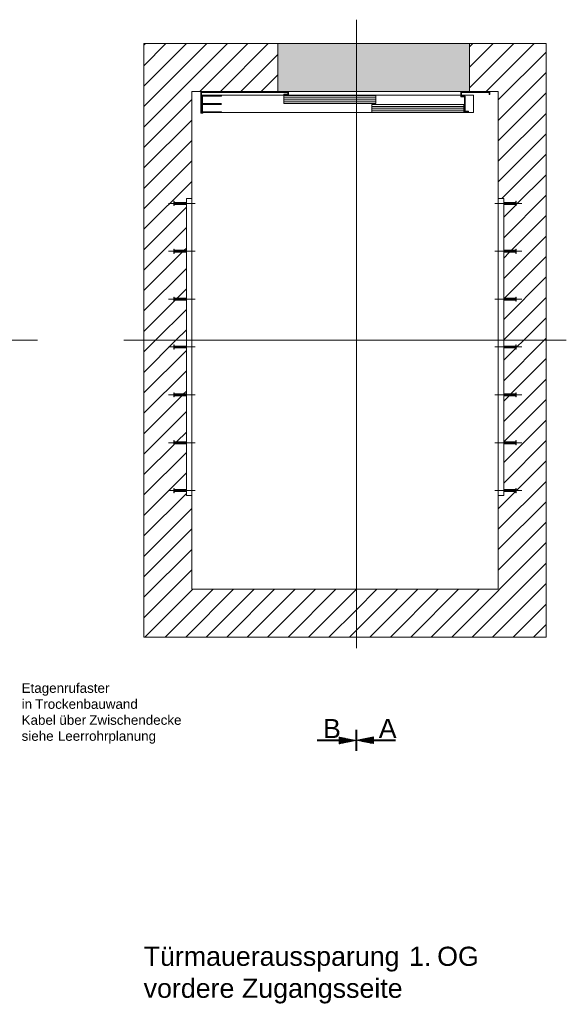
# Model space of a CAD drawing. Extents: x 244 to 994, y 7 to 427.
# Tile 7 of 35: x 369 to 426, y 218 to 321. Entities that reach past the tile are written whole.
import ezdxf
from ezdxf.lldxf.tags import DXFTag

# ---------------------------------------------------------------- set-up
doc = ezdxf.new("R2010")
doc.units = 0
doc.layers.get('0').update_dxf_attribs({"lineweight": 5})
for name, color, linetype, lineweight, true_color in [('3', 9, 'grob', 5, 0x808080), ('7', 6, 'ACAD_ISO10W100', 5, 0xff00ff), ('8', 3, 'Continuous', 5, 0x00ff00), ('8_Schraffur', 9, 'Continuous', 5, 0x808080)]:
    doc.layers.add(name, color=color, linetype=linetype, lineweight=lineweight, true_color=true_color)
doc.layers.add('6', color=7, linetype='Continuous', lineweight=9)
doc.styles.get("Standard").update_dxf_attribs({"font": 'arial.ttf'})
tags = doc.linetypes.add('ACAD_ISO10W100', pattern=[18.5, 12, -3, 0.5, -3]).pattern_tags.tags
tags[10:11] = [DXFTag(74, 4), DXFTag(75, 0), DXFTag(340, '0'), DXFTag(46, 1.0), DXFTag(50, 0.0), DXFTag(44, 0.0), DXFTag(45, 0.0)]
tags[8:9] = [DXFTag(74, 4), DXFTag(75, 0), DXFTag(340, '0'), DXFTag(46, 1.0), DXFTag(50, 0.0), DXFTag(44, 0.0), DXFTag(45, 0.0)]
tags[6:7] = [DXFTag(74, 4), DXFTag(75, 0), DXFTag(340, '0'), DXFTag(46, 1.0), DXFTag(50, 0.0), DXFTag(44, 0.0), DXFTag(45, 0.0)]
tags[4:5] = [DXFTag(74, 4), DXFTag(75, 0), DXFTag(340, '0'), DXFTag(46, 1.0), DXFTag(50, 0.0), DXFTag(44, 0.0), DXFTag(45, 0.0)]
tags = doc.linetypes.add('fein_strichliert', pattern=[4, 1, -2, 1]).pattern_tags.tags
tags[8:9] = [DXFTag(74, 4), DXFTag(75, 0), DXFTag(340, '0'), DXFTag(46, 0.0), DXFTag(50, 0.0), DXFTag(44, 0.0), DXFTag(45, 0.0)]
tags[6:7] = [DXFTag(74, 4), DXFTag(75, 0), DXFTag(340, '0'), DXFTag(46, 0.0), DXFTag(50, 0.0), DXFTag(44, 0.0), DXFTag(45, 0.0)]
tags[4:5] = [DXFTag(74, 4), DXFTag(75, 0), DXFTag(340, '0'), DXFTag(46, 0.0), DXFTag(50, 0.0), DXFTag(44, 0.0), DXFTag(45, 0.0)]
tags = doc.linetypes.add('grob', pattern=[14, 3, -8, 3]).pattern_tags.tags
tags[8:9] = [DXFTag(74, 4), DXFTag(75, 0), DXFTag(340, '0'), DXFTag(46, 0.0), DXFTag(50, 0.0), DXFTag(44, 0.0), DXFTag(45, 0.0)]
tags[6:7] = [DXFTag(74, 4), DXFTag(75, 0), DXFTag(340, '0'), DXFTag(46, 0.0), DXFTag(50, 0.0), DXFTag(44, 0.0), DXFTag(45, 0.0)]
tags[4:5] = [DXFTag(74, 4), DXFTag(75, 0), DXFTag(340, '0'), DXFTag(46, 0.0), DXFTag(50, 0.0), DXFTag(44, 0.0), DXFTag(45, 0.0)]

# ---------------------------------------------------------------- blocks, each defined once
blk = doc.blocks.new('Schraffur-A05LE01DBH', base_point=(381.77, 287.44))
at = {"color": 0, "lineweight": -2}
for p, q in [((381.77, 309.72), (390.49, 318.44)), ((381.77, 313.99), (386.22, 318.44)), ((381.77, 318.26), (381.95, 318.44)), ((389.76, 313.44), (394.76, 318.44)), ((394.03, 313.44), (395.77, 315.18)), ((381.77, 305.45), (386.77, 310.45)), ((381.77, 301.17), (386.77, 306.17)), ((381.77, 296.9), (386.21, 301.34)), ((381.77, 292.63), (385.77, 296.64)), ((385.97, 296.84), (386.21, 297.07)), ((385.24, 291.84), (386.21, 292.8)), ((381.77, 288.36), (384.92, 291.52)), ((384.95, 291.54), (385.04, 291.64)), ((385.11, 287.44), (386.21, 288.53))]:
    blk.add_line(p, q, dxfattribs=at)
at = {"color": 0, "linetype": 'fein_strichliert', "lineweight": -2, "ltscale": 0.13}
for p, q in [((381.77, 311.85), (388.35, 318.44)), ((381.77, 316.12), (384.08, 318.44)), ((387.62, 313.44), (392.62, 318.44)), ((391.89, 313.44), (395.77, 317.31)), ((381.77, 307.58), (386.77, 312.58)), ((381.77, 303.31), (386.77, 308.31)), ((381.77, 299.04), (386.77, 304.04)), ((381.77, 294.77), (386.21, 299.21)), ((381.77, 290.5), (386.21, 294.94)), ((382.98, 287.44), (386.21, 290.67))]:
    blk.add_line(p, q, dxfattribs=at)
blk = doc.blocks.new('Schraffur-A05LE01FBH', base_point=(415.77, 287.44))
at = {"color": 0, "lineweight": -2}
for p, q in [((415.77, 313.82), (420.38, 318.44)), ((415.77, 318.09), (416.11, 318.44)), ((418.77, 312.55), (423.77, 317.55)), ((418.77, 308.28), (423.77, 313.28)), ((418.77, 304.01), (423.77, 309.01)), ((420.65, 301.62), (423.77, 304.74)), ((419.33, 300.3), (420.59, 301.56)), ((420.14, 296.84), (423.77, 300.46)), ((419.33, 296.02), (419.94, 296.64)), ((419.41, 291.84), (423.77, 296.19)), ((419.33, 287.48), (423.77, 291.92)), ((423.55, 287.44), (423.77, 287.65))]:
    blk.add_line(p, q, dxfattribs=at)
at = {"color": 0, "linetype": 'fein_strichliert', "lineweight": -2, "ltscale": 0.13}
for p, q in [((415.77, 315.96), (418.25, 318.44)), ((417.52, 313.44), (422.52, 318.44)), ((418.77, 310.41), (423.77, 315.41)), ((418.77, 306.14), (423.77, 311.14)), ((419.13, 302.24), (423.77, 306.87)), ((419.33, 298.16), (423.77, 302.6)), ((419.33, 293.89), (423.77, 298.33)), ((419.33, 289.62), (423.77, 294.06)), ((421.42, 287.44), (423.77, 289.79))]:
    blk.add_line(p, q, dxfattribs=at)
blk = doc.blocks.new('Schraffur-A05LE01HBH', base_point=(403.95, 256.44))
at = {"color": 0, "lineweight": -2}
for p, q in [((419.33, 283.21), (423.55, 287.44)), ((419.33, 278.94), (423.77, 283.38)), ((419.33, 274.67), (423.77, 279.11)), ((420.65, 271.72), (423.77, 274.84)), ((418.77, 269.84), (420.56, 271.64)), ((418.77, 265.57), (423.77, 270.57)), ((413.91, 256.44), (423.77, 266.3)), ((403.95, 259.29), (406.09, 261.44)), ((405.36, 256.44), (410.36, 261.44)), ((409.63, 256.44), (414.63, 261.44)), ((418.18, 256.44), (423.77, 262.03)), ((422.45, 256.44), (423.77, 257.76))]:
    blk.add_line(p, q, dxfattribs=at)
at = {"color": 0, "linetype": 'fein_strichliert', "lineweight": -2, "ltscale": 0.13}
for p, q in [((420.65, 286.67), (421.42, 287.44)), ((419.33, 285.35), (420.59, 286.61)), ((420.09, 281.84), (423.77, 285.52)), ((419.33, 281.08), (419.89, 281.64)), ((419.36, 276.84), (423.77, 281.25)), ((419.33, 272.53), (423.77, 276.97)), ((418.77, 267.7), (423.77, 272.7)), ((418.77, 263.43), (423.77, 268.43)), ((416.04, 256.44), (423.77, 264.16)), ((403.95, 257.15), (408.23, 261.44)), ((403.95, 261.43), (403.96, 261.44)), ((407.5, 256.44), (412.5, 261.44)), ((411.77, 256.44), (416.77, 261.44)), ((420.31, 256.44), (423.77, 259.89))]:
    blk.add_line(p, q, dxfattribs=at)
blk = doc.blocks.new('Schraffur-A05LE01JBH', base_point=(381.77, 256.44))
at = {"color": 0, "lineweight": -2}
for p, q in [((381.77, 284.09), (385.11, 287.44)), ((381.77, 279.82), (386.21, 284.26)), ((381.77, 275.55), (386.21, 279.99)), ((381.77, 271.28), (386.21, 275.72)), ((381.77, 267.01), (386.21, 271.45)), ((381.77, 262.74), (386.77, 267.74)), ((381.77, 258.46), (386.77, 263.46)), ((384.01, 256.44), (389.01, 261.44)), ((388.28, 256.44), (393.28, 261.44)), ((392.55, 256.44), (397.55, 261.44)), ((396.82, 256.44), (401.82, 261.44)), ((401.09, 256.44), (403.95, 259.29))]:
    blk.add_line(p, q, dxfattribs=at)
at = {"color": 0, "linetype": 'fein_strichliert', "lineweight": -2, "ltscale": 0.13}
for p, q in [((381.77, 286.23), (382.98, 287.44)), ((381.77, 281.96), (386.21, 286.39)), ((385.92, 281.84), (386.21, 282.12)), ((381.77, 277.68), (385.72, 281.64)), ((385.19, 276.84), (386.21, 277.85)), ((381.77, 273.41), (384.89, 276.53)), ((384.95, 276.59), (384.99, 276.64)), ((381.77, 269.14), (386.21, 273.58)), ((381.77, 264.87), (386.77, 269.87)), ((381.77, 260.6), (386.77, 265.6)), ((381.87, 256.44), (386.87, 261.44)), ((386.14, 256.44), (391.14, 261.44)), ((390.42, 256.44), (395.42, 261.44)), ((394.69, 256.44), (399.69, 261.44)), ((398.96, 256.44), (403.95, 261.43)), ((403.23, 256.44), (403.95, 257.15))]:
    blk.add_line(p, q, dxfattribs=at)
blk = doc.blocks.new('Einzeiliger Text-A05LE02BBH', base_point=(406.29, 245.89))
at = {"color": 0, "lineweight": -2, "insert": (406.29, 247.89), "char_height": 2, "attachment_point": 1}
blk.add_mtext('{\\fArial;A}', dxfattribs=at)
blk = doc.blocks.new('Einzeiliger Text-A05LE03FBH', base_point=(400.47, 245.88))
at = {"color": 0, "lineweight": -2, "insert": (400.47, 247.88), "char_height": 2, "attachment_point": 1}
blk.add_mtext('{\\fArial;B}', dxfattribs=at)
blk = doc.blocks.new('MText-A05LE045BH', base_point=(381.75, 218.75))
at = {"color": 0, "linetype": 'ByBlock', "lineweight": -2, "ltscale": 0.13, "char_height": 2, "attachment_point": 1}
for s, insert in [('{\\fArial Unicode MS;Türmaueraussparung}', (381.75, 224.09)), ('{\\fArial Unicode MS;1.}', (409.46, 224.09)), ('{\\fArial Unicode MS;OG}', (412.39, 224.09)), ('{\\fArial Unicode MS;vordere}', (381.75, 220.75)), ('{\\fArial Unicode MS;Zugangsseite}', (392.01, 220.75))]:
    blk.add_mtext(s, dxfattribs=dict(at, insert=insert))
blk = doc.blocks.new('Polygon-A05LE069BH', base_point=(381.77, 256.44))
at = {"color": 0, "linetype": 'ByBlock', "lineweight": -2, "ltscale": 0.13}
for p, q in [((381.77, 256.44), (381.77, 318.44)), ((381.77, 318.44), (423.77, 318.44)), ((423.77, 318.44), (423.77, 256.44)), ((423.77, 256.44), (381.77, 256.44))]:
    blk.add_line(p, q, dxfattribs=at)
blk = doc.blocks.new('Polygon-A05LE06BBH', base_point=(386.77, 261.44))
at = {"color": 0, "linetype": 'ByBlock', "lineweight": -2, "ltscale": 0.13}
for p, q in [((386.77, 261.44), (386.77, 313.44)), ((386.77, 313.44), (418.77, 313.44)), ((418.77, 313.44), (418.77, 261.44)), ((418.77, 261.44), (386.77, 261.44))]:
    blk.add_line(p, q, dxfattribs=at)
blk = doc.blocks.new('Blockreferenz-A05LE06NBH', base_point=(324.47, 255.27))
at = {"layer": '7', "linetype": 'ACAD_ISO10W100', "lineweight": -2, "ltscale": 0.13}
for p, q in [((348.75, 287.44), (348.75, 320.93)), ((324.47, 287.44), (348.75, 287.44)), ((348.75, 255.27), (348.75, 287.44)), ((348.75, 287.44), (370.67, 287.44))]:
    blk.add_line(p, q, dxfattribs=at)
blk = doc.blocks.new('Blockreferenz-A05LE06TBH', base_point=(379.67, 255.27))
at = {"layer": '7', "linetype": 'ACAD_ISO10W100', "lineweight": -2, "ltscale": 0.13}
for p, q in [((403.95, 287.44), (403.95, 320.93)), ((379.67, 287.44), (403.95, 287.44)), ((403.95, 255.27), (403.95, 287.44)), ((403.95, 287.44), (425.87, 287.44))]:
    blk.add_line(p, q, dxfattribs=at)
blk = doc.blocks.new('Blockreferenz-A05LE06VBH', base_point=(418.41, 271.24))
at = {"color": 0, "linetype": 'ByBlock', "lineweight": -2, "ltscale": 0.13}
for p, q in [((418.77, 271.24), (418.77, 302.24)), ((418.77, 302.24), (419.33, 302.24)), ((419.33, 271.24), (419.33, 302.24)), ((419.33, 271.24), (418.77, 271.24))]:
    blk.add_line(p, q, dxfattribs=at)
at = {"layer": '3', "linetype": 'grob', "lineweight": -2, "ltscale": 0.13}
for p, q in [((419.33, 301.83), (419.33, 301.84)), ((419.33, 301.84), (420.59, 301.84)), ((419.33, 301.81), (419.33, 301.83)), ((419.33, 301.77), (419.33, 301.81)), ((419.33, 301.74), (419.33, 301.77)), ((419.33, 301.7), (419.33, 301.74)), ((419.33, 301.66), (419.33, 301.7)), ((419.33, 301.64), (419.33, 301.66)), ((419.33, 301.64), (419.33, 301.64)), ((420.59, 301.64), (419.33, 301.64)), ((420.59, 301.94), (420.59, 301.96)), ((420.59, 301.96), (420.65, 301.96)), ((420.59, 301.89), (420.59, 301.94)), ((420.59, 301.82), (420.59, 301.89)), ((420.59, 301.84), (420.59, 301.83)), ((420.59, 301.83), (420.59, 301.81)), ((420.59, 301.74), (420.59, 301.82)), ((420.59, 301.81), (420.59, 301.77)), ((420.59, 301.77), (420.59, 301.74)), ((420.59, 301.65), (420.59, 301.74)), ((420.59, 301.74), (420.59, 301.7)), ((420.59, 301.7), (420.59, 301.66)), ((420.59, 301.66), (420.59, 301.64)), ((420.59, 301.58), (420.59, 301.65)), ((420.59, 301.64), (420.59, 301.64)), ((420.59, 301.53), (420.59, 301.58)), ((420.59, 301.52), (420.59, 301.53)), ((420.65, 301.52), (420.59, 301.52)), ((420.65, 301.96), (420.65, 301.94)), ((420.65, 301.94), (420.65, 301.89)), ((420.65, 301.89), (420.65, 301.82)), ((420.65, 301.82), (420.65, 301.74)), ((420.65, 301.74), (420.65, 301.65)), ((420.65, 301.65), (420.65, 301.58)), ((420.65, 301.58), (420.65, 301.53)), ((420.65, 301.53), (420.65, 301.52)), ((419.33, 296.83), (419.33, 296.84)), ((419.33, 296.84), (420.59, 296.84)), ((419.33, 296.81), (419.33, 296.83)), ((419.33, 296.77), (419.33, 296.81)), ((419.33, 296.74), (419.33, 296.77)), ((419.33, 296.7), (419.33, 296.74)), ((419.33, 296.66), (419.33, 296.7)), ((419.33, 296.64), (419.33, 296.66)), ((419.33, 296.64), (419.33, 296.64)), ((420.59, 296.64), (419.33, 296.64)), ((420.59, 296.94), (420.59, 296.96)), ((420.59, 296.96), (420.65, 296.96)), ((420.59, 296.89), (420.59, 296.94)), ((420.59, 296.82), (420.59, 296.89)), ((420.59, 296.84), (420.59, 296.83)), ((420.59, 296.83), (420.59, 296.81)), ((420.59, 296.74), (420.59, 296.82)), ((420.59, 296.81), (420.59, 296.77)), ((420.59, 296.77), (420.59, 296.74)), ((420.59, 296.65), (420.59, 296.74)), ((420.59, 296.74), (420.59, 296.7)), ((420.59, 296.7), (420.59, 296.66)), ((420.59, 296.66), (420.59, 296.64)), ((420.59, 296.58), (420.59, 296.65)), ((420.59, 296.64), (420.59, 296.64)), ((420.59, 296.53), (420.59, 296.58)), ((420.59, 296.52), (420.59, 296.53)), ((420.65, 296.52), (420.59, 296.52)), ((420.65, 296.96), (420.65, 296.94)), ((420.65, 296.94), (420.65, 296.89)), ((420.65, 296.89), (420.65, 296.82)), ((420.65, 296.82), (420.65, 296.74)), ((420.65, 296.74), (420.65, 296.65)), ((420.65, 296.65), (420.65, 296.58)), ((420.65, 296.58), (420.65, 296.53)), ((420.65, 296.53), (420.65, 296.52)), ((419.33, 291.83), (419.33, 291.84)), ((419.33, 291.84), (420.59, 291.84)), ((419.33, 291.81), (419.33, 291.83)), ((419.33, 291.77), (419.33, 291.81)), ((419.33, 291.74), (419.33, 291.77)), ((419.33, 291.7), (419.33, 291.74)), ((419.33, 291.66), (419.33, 291.7)), ((419.33, 291.64), (419.33, 291.66)), ((419.33, 291.64), (419.33, 291.64)), ((420.59, 291.64), (419.33, 291.64)), ((420.59, 291.94), (420.59, 291.96)), ((420.59, 291.96), (420.65, 291.96)), ((420.59, 291.89), (420.59, 291.94)), ((420.59, 291.82), (420.59, 291.89)), ((420.59, 291.84), (420.59, 291.83)), ((420.59, 291.83), (420.59, 291.81)), ((420.59, 291.74), (420.59, 291.82)), ((420.59, 291.81), (420.59, 291.77)), ((420.59, 291.77), (420.59, 291.74)), ((420.59, 291.65), (420.59, 291.74)), ((420.59, 291.74), (420.59, 291.7)), ((420.59, 291.7), (420.59, 291.66)), ((420.59, 291.66), (420.59, 291.64)), ((420.59, 291.58), (420.59, 291.65)), ((420.59, 291.64), (420.59, 291.64)), ((420.59, 291.53), (420.59, 291.58)), ((420.59, 291.52), (420.59, 291.53)), ((420.65, 291.52), (420.59, 291.52)), ((420.65, 291.96), (420.65, 291.94)), ((420.65, 291.94), (420.65, 291.89)), ((420.65, 291.89), (420.65, 291.82)), ((420.65, 291.82), (420.65, 291.74)), ((420.65, 291.74), (420.65, 291.65)), ((420.65, 291.65), (420.65, 291.58)), ((420.65, 291.58), (420.65, 291.53)), ((420.65, 291.53), (420.65, 291.52)), ((419.33, 286.83), (419.33, 286.84)), ((419.33, 286.84), (420.59, 286.84)), ((419.33, 286.81), (419.33, 286.83)), ((419.33, 286.77), (419.33, 286.81)), ((419.33, 286.74), (419.33, 286.77)), ((419.33, 286.7), (419.33, 286.74)), ((419.33, 286.66), (419.33, 286.7)), ((419.33, 286.64), (419.33, 286.66)), ((419.33, 286.64), (419.33, 286.64)), ((420.59, 286.64), (419.33, 286.64)), ((420.59, 286.94), (420.59, 286.96)), ((420.59, 286.96), (420.65, 286.96)), ((420.59, 286.89), (420.59, 286.94)), ((420.59, 286.82), (420.59, 286.89)), ((420.59, 286.84), (420.59, 286.83)), ((420.59, 286.83), (420.59, 286.81)), ((420.59, 286.74), (420.59, 286.82)), ((420.59, 286.81), (420.59, 286.77)), ((420.59, 286.77), (420.59, 286.74)), ((420.59, 286.65), (420.59, 286.74)), ((420.59, 286.74), (420.59, 286.7)), ((420.59, 286.7), (420.59, 286.66)), ((420.59, 286.66), (420.59, 286.64)), ((420.59, 286.58), (420.59, 286.65)), ((420.59, 286.64), (420.59, 286.64)), ((420.59, 286.53), (420.59, 286.58)), ((420.59, 286.52), (420.59, 286.53)), ((420.65, 286.52), (420.59, 286.52)), ((420.65, 286.96), (420.65, 286.94)), ((420.65, 286.94), (420.65, 286.89)), ((420.65, 286.89), (420.65, 286.82)), ((420.65, 286.82), (420.65, 286.74)), ((420.65, 286.74), (420.65, 286.65)), ((420.65, 286.65), (420.65, 286.58)), ((420.65, 286.58), (420.65, 286.53)), ((420.65, 286.53), (420.65, 286.52)), ((419.33, 281.83), (419.33, 281.84)), ((419.33, 281.84), (420.59, 281.84)), ((420.59, 281.94), (420.59, 281.96)), ((420.59, 281.96), (420.65, 281.96)), ((420.59, 281.89), (420.59, 281.94)), ((420.59, 281.82), (420.59, 281.89)), ((420.59, 281.84), (420.59, 281.83)), ((420.65, 281.96), (420.65, 281.94)), ((420.65, 281.94), (420.65, 281.89)), ((420.65, 281.89), (420.65, 281.82)), ((419.33, 281.81), (419.33, 281.83)), ((419.33, 281.77), (419.33, 281.81)), ((419.33, 281.74), (419.33, 281.77)), ((419.33, 281.7), (419.33, 281.74)), ((419.33, 281.66), (419.33, 281.7)), ((419.33, 281.64), (419.33, 281.66)), ((419.33, 281.64), (419.33, 281.64)), ((420.59, 281.64), (419.33, 281.64)), ((420.59, 281.83), (420.59, 281.81)), ((420.59, 281.74), (420.59, 281.82)), ((420.59, 281.81), (420.59, 281.77)), ((420.59, 281.77), (420.59, 281.74)), ((420.59, 281.65), (420.59, 281.74)), ((420.59, 281.74), (420.59, 281.7)), ((420.59, 281.7), (420.59, 281.66)), ((420.59, 281.66), (420.59, 281.64)), ((420.59, 281.58), (420.59, 281.65)), ((420.59, 281.64), (420.59, 281.64)), ((420.59, 281.53), (420.59, 281.58)), ((420.59, 281.52), (420.59, 281.53)), ((420.65, 281.52), (420.59, 281.52)), ((420.65, 281.82), (420.65, 281.74)), ((420.65, 281.74), (420.65, 281.65)), ((420.65, 281.65), (420.65, 281.58)), ((420.65, 281.58), (420.65, 281.53)), ((420.65, 281.53), (420.65, 281.52)), ((419.33, 276.83), (419.33, 276.84)), ((419.33, 276.84), (420.59, 276.84)), ((419.33, 276.81), (419.33, 276.83)), ((419.33, 276.77), (419.33, 276.81)), ((419.33, 276.74), (419.33, 276.77)), ((419.33, 276.7), (419.33, 276.74)), ((419.33, 276.66), (419.33, 276.7)), ((420.59, 276.94), (420.59, 276.96)), ((420.59, 276.96), (420.65, 276.96)), ((420.59, 276.89), (420.59, 276.94)), ((420.59, 276.82), (420.59, 276.89)), ((420.59, 276.84), (420.59, 276.83)), ((420.59, 276.83), (420.59, 276.81)), ((420.59, 276.74), (420.59, 276.82)), ((420.59, 276.81), (420.59, 276.77)), ((420.59, 276.77), (420.59, 276.74)), ((420.59, 276.65), (420.59, 276.74)), ((420.59, 276.74), (420.59, 276.7)), ((420.59, 276.7), (420.59, 276.66)), ((420.65, 276.96), (420.65, 276.94)), ((420.65, 276.94), (420.65, 276.89)), ((420.65, 276.89), (420.65, 276.82)), ((420.65, 276.82), (420.65, 276.74)), ((420.65, 276.74), (420.65, 276.65)), ((419.33, 276.64), (419.33, 276.66)), ((419.33, 276.64), (419.33, 276.64)), ((420.59, 276.64), (419.33, 276.64)), ((420.59, 276.66), (420.59, 276.64)), ((420.59, 276.58), (420.59, 276.65)), ((420.59, 276.64), (420.59, 276.64)), ((420.59, 276.53), (420.59, 276.58)), ((420.59, 276.52), (420.59, 276.53)), ((420.65, 276.52), (420.59, 276.52)), ((420.65, 276.65), (420.65, 276.58)), ((420.65, 276.58), (420.65, 276.53)), ((420.65, 276.53), (420.65, 276.52)), ((419.33, 271.83), (419.33, 271.84)), ((419.33, 271.84), (420.59, 271.84)), ((419.33, 271.81), (419.33, 271.83)), ((419.33, 271.77), (419.33, 271.81)), ((419.33, 271.74), (419.33, 271.77)), ((419.33, 271.7), (419.33, 271.74)), ((419.33, 271.66), (419.33, 271.7)), ((419.33, 271.64), (419.33, 271.66)), ((419.33, 271.64), (419.33, 271.64)), ((420.59, 271.64), (419.33, 271.64)), ((420.59, 271.94), (420.59, 271.96)), ((420.59, 271.96), (420.65, 271.96)), ((420.59, 271.89), (420.59, 271.94)), ((420.59, 271.82), (420.59, 271.89)), ((420.59, 271.84), (420.59, 271.83)), ((420.59, 271.83), (420.59, 271.81)), ((420.59, 271.74), (420.59, 271.82)), ((420.59, 271.81), (420.59, 271.77)), ((420.59, 271.77), (420.59, 271.74)), ((420.59, 271.65), (420.59, 271.74)), ((420.59, 271.74), (420.59, 271.7)), ((420.59, 271.7), (420.59, 271.66)), ((420.59, 271.66), (420.59, 271.64)), ((420.59, 271.58), (420.59, 271.65)), ((420.59, 271.64), (420.59, 271.64)), ((420.59, 271.53), (420.59, 271.58)), ((420.65, 271.96), (420.65, 271.94)), ((420.65, 271.94), (420.65, 271.89)), ((420.65, 271.89), (420.65, 271.82)), ((420.65, 271.82), (420.65, 271.74)), ((420.65, 271.74), (420.65, 271.65)), ((420.65, 271.65), (420.65, 271.58)), ((420.65, 271.58), (420.65, 271.53)), ((420.59, 271.52), (420.59, 271.53)), ((420.65, 271.52), (420.59, 271.52)), ((420.65, 271.53), (420.65, 271.52))]:
    blk.add_line(p, q, dxfattribs=at)
at = {"layer": '7', "linetype": 'ACAD_ISO10W100', "lineweight": -2, "ltscale": 0.13}
for p, q in [((418.41, 301.74), (421.21, 301.74)), ((418.41, 296.74), (421.21, 296.74)), ((418.41, 291.74), (421.21, 291.74)), ((418.41, 286.74), (421.21, 286.74)), ((418.41, 281.74), (421.21, 281.74)), ((418.41, 276.74), (421.21, 276.74)), ((418.41, 271.74), (421.21, 271.74))]:
    blk.add_line(p, q, dxfattribs=at)
blk = doc.blocks.new('Blockreferenz-A05LE06XBH', base_point=(384.33, 271.24))
at = {"color": 0, "linetype": 'ByBlock', "lineweight": -2, "ltscale": 0.13}
for p, q in [((386.77, 302.24), (386.21, 302.24)), ((386.21, 271.24), (386.21, 302.24)), ((386.77, 271.24), (386.77, 302.24)), ((386.21, 271.24), (386.77, 271.24))]:
    blk.add_line(p, q, dxfattribs=at)
at = {"layer": '3', "linetype": 'grob', "lineweight": -2, "ltscale": 0.13}
for p, q in [((384.95, 301.96), (384.89, 301.96)), ((384.89, 301.96), (384.89, 301.94)), ((384.89, 301.94), (384.89, 301.89)), ((384.89, 301.89), (384.89, 301.82)), ((384.89, 301.82), (384.89, 301.74)), ((384.89, 301.74), (384.89, 301.65)), ((384.89, 301.65), (384.89, 301.58)), ((384.89, 301.58), (384.89, 301.53)), ((384.89, 301.53), (384.89, 301.52)), ((384.89, 301.52), (384.95, 301.52)), ((384.95, 301.94), (384.95, 301.96)), ((384.95, 301.89), (384.95, 301.94)), ((384.95, 301.82), (384.95, 301.89)), ((384.95, 301.84), (384.95, 301.83)), ((386.21, 301.84), (384.95, 301.84)), ((384.95, 301.83), (384.95, 301.81)), ((384.95, 301.74), (384.95, 301.82)), ((384.95, 301.81), (384.95, 301.77)), ((384.95, 301.77), (384.95, 301.74)), ((384.95, 301.65), (384.95, 301.74)), ((384.95, 301.74), (384.95, 301.7)), ((384.95, 301.7), (384.95, 301.66)), ((384.95, 301.66), (384.95, 301.64)), ((384.95, 301.58), (384.95, 301.65)), ((384.95, 301.64), (384.95, 301.64)), ((384.95, 301.64), (386.21, 301.64)), ((384.95, 301.53), (384.95, 301.58)), ((384.95, 301.52), (384.95, 301.53)), ((386.21, 301.83), (386.21, 301.84)), ((386.21, 301.81), (386.21, 301.83)), ((386.21, 301.77), (386.21, 301.81)), ((386.21, 301.74), (386.21, 301.77)), ((386.21, 301.7), (386.21, 301.74)), ((386.21, 301.66), (386.21, 301.7)), ((386.21, 301.64), (386.21, 301.66)), ((386.21, 301.64), (386.21, 301.64)), ((384.95, 296.96), (384.89, 296.96)), ((384.89, 296.96), (384.89, 296.94)), ((384.89, 296.94), (384.89, 296.89)), ((384.89, 296.89), (384.89, 296.82)), ((384.89, 296.82), (384.89, 296.74)), ((384.89, 296.74), (384.89, 296.65)), ((384.89, 296.65), (384.89, 296.58)), ((384.89, 296.58), (384.89, 296.53)), ((384.89, 296.53), (384.89, 296.52)), ((384.89, 296.52), (384.95, 296.52)), ((384.95, 296.94), (384.95, 296.96)), ((384.95, 296.89), (384.95, 296.94)), ((384.95, 296.82), (384.95, 296.89)), ((384.95, 296.84), (384.95, 296.83)), ((386.21, 296.84), (384.95, 296.84)), ((384.95, 296.83), (384.95, 296.81)), ((384.95, 296.74), (384.95, 296.82)), ((384.95, 296.81), (384.95, 296.77)), ((384.95, 296.77), (384.95, 296.74)), ((384.95, 296.65), (384.95, 296.74)), ((384.95, 296.74), (384.95, 296.7)), ((384.95, 296.7), (384.95, 296.66)), ((384.95, 296.66), (384.95, 296.64)), ((384.95, 296.58), (384.95, 296.65)), ((384.95, 296.64), (384.95, 296.64)), ((384.95, 296.64), (386.21, 296.64)), ((384.95, 296.53), (384.95, 296.58)), ((384.95, 296.52), (384.95, 296.53)), ((386.21, 296.83), (386.21, 296.84)), ((386.21, 296.81), (386.21, 296.83)), ((386.21, 296.77), (386.21, 296.81)), ((386.21, 296.74), (386.21, 296.77)), ((386.21, 296.7), (386.21, 296.74)), ((386.21, 296.66), (386.21, 296.7)), ((386.21, 296.64), (386.21, 296.66)), ((386.21, 296.64), (386.21, 296.64)), ((384.95, 291.96), (384.89, 291.96)), ((384.89, 291.96), (384.89, 291.94)), ((384.89, 291.94), (384.89, 291.89)), ((384.89, 291.89), (384.89, 291.82)), ((384.89, 291.82), (384.89, 291.74)), ((384.89, 291.74), (384.89, 291.65)), ((384.89, 291.65), (384.89, 291.58)), ((384.89, 291.58), (384.89, 291.53)), ((384.89, 291.53), (384.89, 291.52)), ((384.89, 291.52), (384.95, 291.52)), ((384.95, 291.94), (384.95, 291.96)), ((384.95, 291.89), (384.95, 291.94)), ((384.95, 291.82), (384.95, 291.89)), ((384.95, 291.84), (384.95, 291.83)), ((386.21, 291.84), (384.95, 291.84)), ((384.95, 291.83), (384.95, 291.81)), ((384.95, 291.74), (384.95, 291.82)), ((384.95, 291.81), (384.95, 291.77)), ((384.95, 291.77), (384.95, 291.74)), ((384.95, 291.65), (384.95, 291.74)), ((384.95, 291.74), (384.95, 291.7)), ((384.95, 291.7), (384.95, 291.66)), ((384.95, 291.66), (384.95, 291.64)), ((384.95, 291.58), (384.95, 291.65)), ((384.95, 291.64), (384.95, 291.64)), ((384.95, 291.64), (386.21, 291.64)), ((384.95, 291.53), (384.95, 291.58)), ((384.95, 291.52), (384.95, 291.53)), ((386.21, 291.83), (386.21, 291.84)), ((386.21, 291.81), (386.21, 291.83)), ((386.21, 291.77), (386.21, 291.81)), ((386.21, 291.74), (386.21, 291.77)), ((386.21, 291.7), (386.21, 291.74)), ((386.21, 291.66), (386.21, 291.7)), ((386.21, 291.64), (386.21, 291.66)), ((386.21, 291.64), (386.21, 291.64)), ((384.95, 286.96), (384.89, 286.96)), ((384.89, 286.96), (384.89, 286.94)), ((384.89, 286.94), (384.89, 286.89)), ((384.89, 286.89), (384.89, 286.82)), ((384.89, 286.82), (384.89, 286.74)), ((384.89, 286.74), (384.89, 286.65)), ((384.89, 286.65), (384.89, 286.58)), ((384.89, 286.58), (384.89, 286.53)), ((384.89, 286.53), (384.89, 286.52)), ((384.89, 286.52), (384.95, 286.52)), ((384.95, 286.94), (384.95, 286.96)), ((384.95, 286.89), (384.95, 286.94)), ((384.95, 286.82), (384.95, 286.89)), ((384.95, 286.84), (384.95, 286.83)), ((386.21, 286.84), (384.95, 286.84)), ((384.95, 286.83), (384.95, 286.81)), ((384.95, 286.74), (384.95, 286.82)), ((384.95, 286.81), (384.95, 286.77)), ((384.95, 286.77), (384.95, 286.74)), ((384.95, 286.65), (384.95, 286.74)), ((384.95, 286.74), (384.95, 286.7)), ((384.95, 286.7), (384.95, 286.66)), ((384.95, 286.66), (384.95, 286.64)), ((384.95, 286.58), (384.95, 286.65)), ((384.95, 286.64), (384.95, 286.64)), ((384.95, 286.64), (386.21, 286.64)), ((384.95, 286.53), (384.95, 286.58)), ((384.95, 286.52), (384.95, 286.53)), ((386.21, 286.83), (386.21, 286.84)), ((386.21, 286.81), (386.21, 286.83)), ((386.21, 286.77), (386.21, 286.81)), ((386.21, 286.74), (386.21, 286.77)), ((386.21, 286.7), (386.21, 286.74)), ((386.21, 286.66), (386.21, 286.7)), ((386.21, 286.64), (386.21, 286.66)), ((386.21, 286.64), (386.21, 286.64)), ((384.95, 281.96), (384.89, 281.96)), ((384.89, 281.96), (384.89, 281.94)), ((384.89, 281.94), (384.89, 281.89)), ((384.89, 281.89), (384.89, 281.82)), ((384.95, 281.94), (384.95, 281.96)), ((384.95, 281.89), (384.95, 281.94)), ((384.95, 281.82), (384.95, 281.89)), ((384.95, 281.84), (384.95, 281.83)), ((386.21, 281.84), (384.95, 281.84)), ((386.21, 281.83), (386.21, 281.84)), ((384.89, 281.82), (384.89, 281.74)), ((384.89, 281.74), (384.89, 281.65)), ((384.89, 281.65), (384.89, 281.58)), ((384.89, 281.58), (384.89, 281.53)), ((384.89, 281.53), (384.89, 281.52)), ((384.89, 281.52), (384.95, 281.52)), ((384.95, 281.83), (384.95, 281.81)), ((384.95, 281.74), (384.95, 281.82)), ((384.95, 281.81), (384.95, 281.77)), ((384.95, 281.77), (384.95, 281.74)), ((384.95, 281.65), (384.95, 281.74)), ((384.95, 281.74), (384.95, 281.7)), ((384.95, 281.7), (384.95, 281.66)), ((384.95, 281.66), (384.95, 281.64)), ((384.95, 281.58), (384.95, 281.65)), ((384.95, 281.64), (384.95, 281.64)), ((384.95, 281.64), (386.21, 281.64)), ((384.95, 281.53), (384.95, 281.58)), ((384.95, 281.52), (384.95, 281.53)), ((386.21, 281.81), (386.21, 281.83)), ((386.21, 281.77), (386.21, 281.81)), ((386.21, 281.74), (386.21, 281.77)), ((386.21, 281.7), (386.21, 281.74)), ((386.21, 281.66), (386.21, 281.7)), ((386.21, 281.64), (386.21, 281.66)), ((386.21, 281.64), (386.21, 281.64)), ((384.95, 276.96), (384.89, 276.96)), ((384.89, 276.96), (384.89, 276.94)), ((384.89, 276.94), (384.89, 276.89)), ((384.89, 276.89), (384.89, 276.82)), ((384.89, 276.82), (384.89, 276.74)), ((384.89, 276.74), (384.89, 276.65)), ((384.95, 276.94), (384.95, 276.96)), ((384.95, 276.89), (384.95, 276.94)), ((384.95, 276.82), (384.95, 276.89)), ((384.95, 276.84), (384.95, 276.83)), ((386.21, 276.84), (384.95, 276.84)), ((384.95, 276.83), (384.95, 276.81)), ((384.95, 276.74), (384.95, 276.82)), ((384.95, 276.81), (384.95, 276.77)), ((384.95, 276.77), (384.95, 276.74)), ((384.95, 276.65), (384.95, 276.74)), ((384.95, 276.74), (384.95, 276.7)), ((384.95, 276.7), (384.95, 276.66)), ((386.21, 276.83), (386.21, 276.84)), ((386.21, 276.81), (386.21, 276.83)), ((386.21, 276.77), (386.21, 276.81)), ((386.21, 276.74), (386.21, 276.77)), ((386.21, 276.7), (386.21, 276.74)), ((386.21, 276.66), (386.21, 276.7)), ((384.89, 276.65), (384.89, 276.58)), ((384.89, 276.58), (384.89, 276.53)), ((384.89, 276.53), (384.89, 276.52)), ((384.89, 276.52), (384.95, 276.52)), ((384.95, 276.66), (384.95, 276.64)), ((384.95, 276.58), (384.95, 276.65)), ((384.95, 276.64), (384.95, 276.64)), ((384.95, 276.64), (386.21, 276.64)), ((384.95, 276.53), (384.95, 276.58)), ((384.95, 276.52), (384.95, 276.53)), ((386.21, 276.64), (386.21, 276.66)), ((386.21, 276.64), (386.21, 276.64)), ((384.95, 271.96), (384.89, 271.96)), ((384.89, 271.96), (384.89, 271.94)), ((384.89, 271.94), (384.89, 271.89)), ((384.89, 271.89), (384.89, 271.82)), ((384.89, 271.82), (384.89, 271.74)), ((384.89, 271.74), (384.89, 271.65)), ((384.89, 271.65), (384.89, 271.58)), ((384.89, 271.58), (384.89, 271.53)), ((384.95, 271.94), (384.95, 271.96)), ((384.95, 271.89), (384.95, 271.94)), ((384.95, 271.82), (384.95, 271.89)), ((384.95, 271.84), (384.95, 271.83)), ((386.21, 271.84), (384.95, 271.84)), ((384.95, 271.83), (384.95, 271.81)), ((384.95, 271.74), (384.95, 271.82)), ((384.95, 271.81), (384.95, 271.77)), ((384.95, 271.77), (384.95, 271.74)), ((384.95, 271.65), (384.95, 271.74)), ((384.95, 271.74), (384.95, 271.7)), ((384.95, 271.7), (384.95, 271.66)), ((384.95, 271.66), (384.95, 271.64)), ((384.95, 271.58), (384.95, 271.65)), ((384.95, 271.64), (384.95, 271.64)), ((384.95, 271.64), (386.21, 271.64)), ((384.95, 271.53), (384.95, 271.58)), ((386.21, 271.83), (386.21, 271.84)), ((386.21, 271.81), (386.21, 271.83)), ((386.21, 271.77), (386.21, 271.81)), ((386.21, 271.74), (386.21, 271.77)), ((386.21, 271.7), (386.21, 271.74)), ((386.21, 271.66), (386.21, 271.7)), ((386.21, 271.64), (386.21, 271.66)), ((386.21, 271.64), (386.21, 271.64)), ((384.89, 271.53), (384.89, 271.52)), ((384.89, 271.52), (384.95, 271.52)), ((384.95, 271.52), (384.95, 271.53))]:
    blk.add_line(p, q, dxfattribs=at)
at = {"layer": '7', "linetype": 'ACAD_ISO10W100', "lineweight": -2, "ltscale": 0.13}
for p, q in [((387.13, 301.74), (384.33, 301.74)), ((387.13, 296.74), (384.33, 296.74)), ((387.13, 291.74), (384.33, 291.74)), ((387.13, 286.74), (384.33, 286.74)), ((387.13, 281.74), (384.33, 281.74)), ((387.13, 276.74), (384.33, 276.74)), ((387.13, 271.74), (384.33, 271.74))]:
    blk.add_line(p, q, dxfattribs=at)
blk = doc.blocks.new('Blockreferenz-A05LE07DBH', base_point=(387.77, 311.22))
at = {"color": 0, "linetype": 'ByBlock', "lineweight": -2, "ltscale": 0.13}
for p, q in [((387.77, 313.04), (416.17, 313.04)), ((387.77, 311.22), (387.77, 313.04)), ((396.37, 312.96), (405.97, 312.96)), ((396.37, 312.16), (396.37, 312.96)), ((405.97, 312.96), (405.97, 312.16)), ((416.17, 313.04), (416.17, 311.22)), ((405.97, 312.16), (396.37, 312.16)), ((405.57, 312.08), (415.17, 312.08)), ((405.57, 311.28), (405.57, 312.08)), ((415.17, 312.08), (415.17, 311.28)), ((416.17, 311.22), (387.77, 311.22)), ((415.17, 311.28), (405.57, 311.28))]:
    blk.add_line(p, q, dxfattribs=at)
at = {"layer": '3', "linetype": 'grob', "lineweight": -2, "ltscale": 0.13}
for p, q in [((387.87, 312.16), (387.87, 312.96)), ((387.87, 312.96), (389.87, 312.96)), ((387.89, 312.94), (387.89, 312.18)), ((389.87, 312.94), (387.89, 312.94)), ((389.87, 312.96), (389.87, 312.94)), ((389.87, 312.16), (387.87, 312.16)), ((387.87, 311.28), (387.87, 312.08)), ((387.87, 312.08), (389.87, 312.08)), ((387.89, 312.18), (389.87, 312.18)), ((387.89, 312.06), (387.89, 311.3)), ((389.87, 312.06), (387.89, 312.06)), ((389.87, 312.18), (389.87, 312.16)), ((389.87, 312.08), (389.87, 312.06)), ((389.87, 311.28), (387.87, 311.28)), ((387.89, 311.3), (389.87, 311.3)), ((389.87, 311.3), (389.87, 311.28))]:
    blk.add_line(p, q, dxfattribs=at)
at = {"layer": '8', "linetype": 'ByBlock', "ltscale": 0.13}
for p, q in [((396.37, 312.76), (405.97, 312.76)), ((396.37, 312.56), (405.97, 312.56)), ((396.37, 312.36), (405.97, 312.36)), ((405.57, 311.88), (415.17, 311.88)), ((405.57, 311.68), (415.17, 311.68)), ((405.57, 311.48), (415.17, 311.48))]:
    blk.add_line(p, q, dxfattribs=at)
blk = doc.blocks.new('Polygon-A05LE07FBH', base_point=(395.77, 313.44))
at = {"color": 0, "linetype": 'ByBlock', "lineweight": -2, "ltscale": 0.13}
for p, q in [((395.77, 318.44), (395.77, 313.44)), ((415.77, 318.44), (395.77, 318.44)), ((415.77, 313.44), (415.77, 318.44)), ((395.77, 313.44), (415.77, 313.44))]:
    blk.add_line(p, q, dxfattribs=at)
blk = doc.blocks.new('Polygon-A05LE07HBH', base_point=(395.77, 313.44))
at = {"color": 0, "linetype": 'ByBlock', "lineweight": -2, "ltscale": 0.13}
blk.add_solid([(395.77, 318.44), (415.77, 318.44), (395.77, 313.44), (415.77, 313.44)], dxfattribs=at)
blk = doc.blocks.new('MText-A05LE081BH', base_point=(369.01, 245.6))
at = {"color": 0, "linetype": 'ByBlock', "lineweight": -2, "ltscale": 0.13, "char_height": 1, "attachment_point": 1}
for s, insert in [('{\\fArial Unicode MS;Etagenrufaster}', (369.01, 251.61)), ('{\\fArial Unicode MS;in}', (369.01, 249.94)), ('{\\fArial Unicode MS;Trockenbauwand}', (370.42, 249.94)), ('{\\fArial Unicode MS;Kabel}', (369.01, 248.27)), ('{\\fArial Unicode MS;über}', (372.95, 248.27)), ('{\\fArial Unicode MS;Zwischendecke}', (376.07, 248.27)), ('{\\fArial Unicode MS;siehe}', (369.01, 246.6)), ('{\\fArial Unicode MS;Leerrohrplanung}', (372.79, 246.6))]:
    blk.add_mtext(s, dxfattribs=dict(at, insert=insert))

msp = doc.modelspace()

# ---------------------------------------------------------------- linework, layer by layer
at = {"ltscale": 0.13}
for p, q in [((387.71, 313.4), (396.87, 313.4)), ((387.71, 311.16), (387.71, 313.4)), ((387.77, 313.34), (387.77, 311.22)), ((396.81, 313.34), (387.77, 313.34)), ((396.39, 313.08), (396.39, 313.14)), ((396.39, 313.14), (396.81, 313.14)), ((396.87, 313.08), (396.39, 313.08)), ((396.81, 313.14), (396.81, 313.34)), ((396.87, 313.4), (396.87, 313.08)), ((414.87, 313.4), (417.87, 313.4)), ((414.87, 312.87), (414.87, 313.4)), ((415.25, 312.87), (414.87, 312.87)), ((417.81, 313.34), (414.93, 313.34)), ((414.93, 313.34), (414.93, 312.93)), ((414.93, 312.93), (415.31, 312.93)), ((415.25, 311.3), (415.25, 312.87)), ((415.25, 311.3), (415.25, 312.87)), ((415.31, 312.93), (415.31, 311.36)), ((415.31, 312.93), (415.31, 311.36)), ((417.81, 313.13), (417.81, 313.34)), ((417.81, 313.13), (417.87, 313.13)), ((417.81, 313.13), (417.87, 313.13)), ((417.87, 313.13), (417.87, 313.4)), ((417.87, 313.4), (417.87, 313.13)), ((415.17, 311.96), (415.17, 311.28)), ((387.91, 311.16), (387.71, 311.16)), ((387.77, 311.22), (387.91, 311.22)), ((387.91, 311.22), (387.91, 311.16)), ((415.65, 311.3), (415.25, 311.3)), ((415.31, 311.36), (415.65, 311.36)), ((415.65, 311.36), (415.65, 311.3)), ((402.15, 245.98), (402.15, 245.64)), ((402.15, 245.98), (403.89, 245.64)), ((402.15, 245.97), (402.21, 245.97)), ((402.15, 245.95), (402.3, 245.95)), ((402.15, 245.93), (402.4, 245.93)), ((402.15, 245.91), (402.49, 245.91)), ((402.15, 245.9), (402.58, 245.9)), ((402.15, 245.88), (402.68, 245.88)), ((402.15, 245.86), (402.77, 245.86)), ((402.15, 245.84), (402.86, 245.84)), ((403.89, 244.58), (403.89, 246.73)), ((403.89, 244.56), (403.89, 246.71)), ((403.91, 244.58), (403.91, 246.73)), ((403.91, 244.56), (403.91, 246.71)), ((403.93, 244.58), (403.93, 246.73)), ((403.93, 244.56), (403.93, 246.71)), ((403.95, 244.58), (403.95, 246.73)), ((403.95, 244.56), (403.95, 246.71)), ((403.97, 244.58), (403.97, 246.73)), ((403.97, 244.56), (403.97, 246.71)), ((403.98, 244.58), (403.98, 246.73)), ((403.98, 244.56), (403.98, 246.71)), ((404, 244.58), (404, 246.73)), ((404, 244.56), (404, 246.71)), ((405.75, 246), (404, 245.65)), ((405.75, 245.84), (404.94, 245.84)), ((405.75, 245.86), (405.03, 245.86)), ((405.75, 245.88), (405.13, 245.88)), ((405.75, 245.9), (405.22, 245.9)), ((405.75, 245.91), (405.31, 245.91)), ((405.75, 245.93), (405.41, 245.93)), ((405.75, 245.95), (405.5, 245.95)), ((405.75, 245.97), (405.59, 245.97)), ((405.75, 245.99), (405.69, 245.99)), ((405.75, 246), (405.75, 245.65)), ((399.86, 245.69), (403.61, 245.69)), ((399.86, 245.67), (403.7, 245.67)), ((399.86, 245.65), (403.8, 245.65)), ((399.86, 245.64), (403.89, 245.64)), ((399.86, 245.62), (403.8, 245.62)), ((399.86, 245.6), (403.7, 245.6)), ((399.86, 245.58), (403.61, 245.58)), ((402.15, 245.82), (402.96, 245.82)), ((402.15, 245.8), (403.05, 245.8)), ((402.15, 245.78), (403.14, 245.78)), ((402.15, 245.77), (403.24, 245.77)), ((402.15, 245.75), (403.33, 245.75)), ((402.15, 245.73), (403.42, 245.73)), ((402.15, 245.71), (403.52, 245.71)), ((402.15, 245.29), (403.89, 245.64)), ((402.15, 245.64), (402.15, 245.29)), ((402.15, 245.56), (403.52, 245.56)), ((402.15, 245.54), (403.42, 245.54)), ((402.15, 245.52), (403.33, 245.52)), ((402.15, 245.5), (403.24, 245.5)), ((402.15, 245.49), (403.14, 245.49)), ((402.15, 245.47), (403.05, 245.47)), ((402.15, 245.45), (402.96, 245.45)), ((402.15, 245.43), (402.86, 245.43)), ((402.15, 245.41), (402.77, 245.41)), ((402.15, 245.39), (402.68, 245.39)), ((402.15, 245.37), (402.58, 245.37)), ((402.15, 245.36), (402.49, 245.36)), ((402.15, 245.34), (402.4, 245.34)), ((402.15, 245.32), (402.3, 245.32)), ((402.15, 245.3), (402.21, 245.3)), ((408.04, 245.65), (404, 245.65)), ((405.75, 245.31), (404, 245.65)), ((408.04, 245.67), (404.1, 245.67)), ((408.04, 245.64), (404.1, 245.64)), ((408.04, 245.69), (404.19, 245.69)), ((408.04, 245.62), (404.19, 245.62)), ((408.04, 245.71), (404.28, 245.71)), ((408.04, 245.6), (404.28, 245.6)), ((405.75, 245.73), (404.38, 245.73)), ((405.75, 245.58), (404.38, 245.58)), ((405.75, 245.75), (404.47, 245.75)), ((405.75, 245.56), (404.47, 245.56)), ((405.75, 245.77), (404.56, 245.77)), ((405.75, 245.54), (404.56, 245.54)), ((405.75, 245.78), (404.66, 245.78)), ((405.75, 245.52), (404.66, 245.52)), ((405.75, 245.8), (404.75, 245.8)), ((405.75, 245.5), (404.75, 245.5)), ((405.75, 245.82), (404.85, 245.82)), ((405.75, 245.49), (404.85, 245.49)), ((405.75, 245.47), (404.94, 245.47)), ((405.75, 245.45), (405.03, 245.45)), ((405.75, 245.43), (405.13, 245.43)), ((405.75, 245.41), (405.22, 245.41)), ((405.75, 245.39), (405.31, 245.39)), ((405.75, 245.37), (405.41, 245.37)), ((405.75, 245.36), (405.5, 245.36)), ((405.75, 245.34), (405.59, 245.34)), ((405.75, 245.32), (405.69, 245.32)), ((405.75, 245.65), (405.75, 245.31))]:
    msp.add_line(p, q, dxfattribs=at)

# ---------------------------------------------------------------- block references
for name, p in [('Blockreferenz-A05LE06NBH', (324.47, 255.27)), ('Blockreferenz-A05LE06TBH', (379.67, 255.27)), ('Polygon-A05LE07HBH', (395.77, 313.44)), ('Blockreferenz-A05LE07DBH', (387.77, 311.22)), ('Blockreferenz-A05LE06XBH', (384.33, 271.24)), ('Blockreferenz-A05LE06VBH', (418.41, 271.24)), ('MText-A05LE081BH', (369.01, 245.6)), ('Einzeiliger Text-A05LE02BBH', (406.29, 245.89)), ('Einzeiliger Text-A05LE03FBH', (400.47, 245.88)), ('MText-A05LE045BH', (381.75, 218.75))]:
    msp.add_blockref(name, p, dxfattribs=at)
at = {"layer": '6', "ltscale": 0.13}
for name, p in [('Polygon-A05LE069BH', (381.77, 256.44)), ('Polygon-A05LE07FBH', (395.77, 313.44)), ('Polygon-A05LE06BBH', (386.77, 261.44))]:
    msp.add_blockref(name, p, dxfattribs=at)
at = {"layer": '8_Schraffur', "color": 3, "ltscale": 0.13, "true_color": 0x00ff00}
for name, p in [('Schraffur-A05LE01DBH', (381.77, 287.44)), ('Schraffur-A05LE01FBH', (415.77, 287.44)), ('Schraffur-A05LE01JBH', (381.77, 256.44)), ('Schraffur-A05LE01HBH', (403.95, 256.44))]:
    msp.add_blockref(name, p, dxfattribs=at)

doc.saveas('drawing.dxf')
